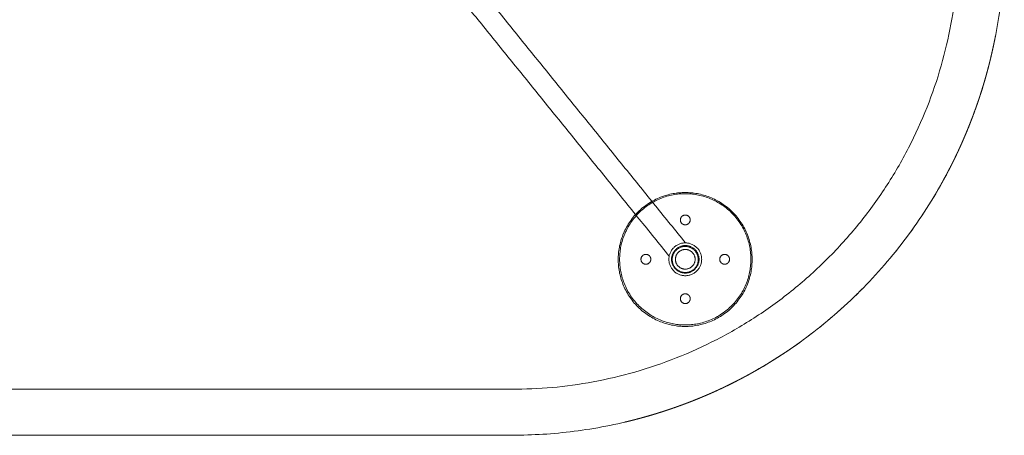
# Model space of a CAD drawing. Header units: millimetres. Extents: x 0 to 3464, y -1145 to 808.
# Tile 11 of 14: x 2714 to 3464, y -1145 to -828. Entities that reach past the tile are written whole.
import ezdxf

# ---------------------------------------------------------------- set-up
doc = ezdxf.new("R2010")
doc.units = ezdxf.units.MM
doc.header["$MEASUREMENT"] = 0
doc.layers.add('Make2D$hidden$lines', color=7, linetype='Continuous', lineweight=13, true_color=0xffffff)
doc.layers.add('Make2D$visible$lines', color=7, linetype='Continuous', lineweight=18, true_color=0x000000)

msp = doc.modelspace()

# ---------------------------------------------------------------- linework, layer by layer
at = {"layer": 'Make2D$hidden$lines'}
for points, weights, knots in [([(3088.53, -429.73), (3428.53, -429.73), (3428.53, -769.73), (3428.53, -1109.73), (3088.53, -1109.73)], [1, 0.707106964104, 1, 0.707106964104, 1], [0, 0, 0, 534.070564, 534.070564, 1068.141127, 1068.141127, 1068.141127]), ([(3271.45, -1010.85), (3271.45, -1061.85), (3220.45, -1061.85), (3169.45, -1061.85), (3169.45, -1010.85), (3169.45, -959.85), (3220.45, -959.85), (3271.45, -959.85), (3271.45, -1010.85)], [1, 0.707106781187, 1, 0.707106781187, 1, 0.707106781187, 1, 0.707106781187, 1], [0, 0, 0, 80.110613, 80.110613, 160.221225, 160.221225, 240.331838, 240.331838, 320.442451, 320.442451, 320.442451]), ([(3170.55, -1008.56), (3172.7, -958.61), (3222.66, -960.76), (3272.61, -962.9), (3270.46, -1012.86), (3268.31, -1062.81), (3218.36, -1060.66), (3168.41, -1058.52), (3170.55, -1008.56)], [1, 0.707106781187, 1, 0.707106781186, 1, 0.707106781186, 1, 0.707106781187, 1], [0, 0, 0, 78.539816, 78.539816, 157.079633, 157.079633, 235.619449, 235.619449, 314.159265, 314.159265, 314.159265]), ([(3224.26, -980.71), (3224.26, -976.96), (3220.51, -976.96), (3216.76, -976.96), (3216.76, -980.71), (3216.76, -984.46), (3220.51, -984.46), (3224.26, -984.46), (3224.26, -980.71)], [1, 0.707106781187, 1, 0.707106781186, 1, 0.707106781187, 1, 0.707106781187, 1], [0, 0, 0, 5.890486, 5.890486, 11.780972, 11.780972, 17.671459, 17.671459, 23.561945, 23.561945, 23.561945]), ([(3233.01, -1010.71), (3233.01, -998.21), (3220.51, -998.21), (3208.01, -998.21), (3208.01, -1010.71), (3208.01, -1023.21), (3220.51, -1023.21), (3233.01, -1023.21), (3233.01, -1010.71)], [1, 0.707106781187, 1, 0.707106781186, 1, 0.707106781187, 1, 0.707106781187, 1], [0, 0, 0, 19.634954, 19.634954, 39.269908, 39.269908, 58.904862, 58.904862, 78.539816, 78.539816, 78.539816]), ([(3231.01, -1010.71), (3231.01, -1000.21), (3220.51, -1000.21), (3210.01, -1000.21), (3210.01, -1010.71), (3210.01, -1021.21), (3220.51, -1021.21), (3231.01, -1021.21), (3231.01, -1010.71)], [1, 0.707106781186, 1, 0.707106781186, 1, 0.707106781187, 1, 0.707106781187, 1], [0, 0, 0, 16.493361, 16.493361, 32.986723, 32.986723, 49.480084, 49.480084, 65.973446, 65.973446, 65.973446]), ([(3230.39, -1010.04), (3231.19, -1019.92), (3221.31, -1020.73), (3211.43, -1021.53), (3210.63, -1011.65), (3209.82, -1001.77), (3219.7, -1000.96), (3229.58, -1000.16), (3230.39, -1010.04)], [1, 0.707106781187, 1, 0.707106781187, 1, 0.707106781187, 1, 0.707106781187, 1], [0, 0, 0, 27.687819, 27.687819, 55.375639, 55.375639, 83.063458, 83.063458, 110.751278, 110.751278, 110.751278]), ([(3228.01, -1010.71), (3228.01, -1003.21), (3220.51, -1003.21), (3213.01, -1003.21), (3213.01, -1010.71), (3213.01, -1018.21), (3220.51, -1018.21), (3228.01, -1018.21), (3228.01, -1010.71)], [1, 0.707106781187, 1, 0.707106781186, 1, 0.707106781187, 1, 0.707106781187, 1], [0, 0, 0, 11.780972, 11.780972, 23.561945, 23.561945, 35.342917, 35.342917, 47.12389, 47.12389, 47.12389]), ([(3190.51, -1014.46), (3194.26, -1014.46), (3194.26, -1010.71), (3194.26, -1006.96), (3190.51, -1006.96), (3186.76, -1006.96), (3186.76, -1010.71), (3186.76, -1014.46), (3190.51, -1014.46)], [1, 0.707106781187, 1, 0.707106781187, 1, 0.707106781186, 1, 0.707106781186, 1], [0, 0, 0, 5.890486, 5.890486, 11.780972, 11.780972, 17.671459, 17.671459, 23.561945, 23.561945, 23.561945]), ([(3250.51, -1014.46), (3254.26, -1014.46), (3254.26, -1010.71), (3254.26, -1006.96), (3250.51, -1006.96), (3246.76, -1006.96), (3246.76, -1010.71), (3246.76, -1014.46), (3250.51, -1014.46)], [1, 0.707106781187, 1, 0.707106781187, 1, 0.707106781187, 1, 0.707106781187, 1], [0, 0, 0, 5.890486, 5.890486, 11.780972, 11.780972, 17.671459, 17.671459, 23.561945, 23.561945, 23.561945]), ([(3224.26, -1040.71), (3224.26, -1036.96), (3220.51, -1036.96), (3216.76, -1036.96), (3216.76, -1040.71), (3216.76, -1044.46), (3220.51, -1044.46), (3224.26, -1044.46), (3224.26, -1040.71)], [1, 0.707106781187, 1, 0.707106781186, 1, 0.707106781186, 1, 0.707106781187, 1], [0, 0, 0, 5.890486, 5.890486, 11.780972, 11.780972, 17.671459, 17.671459, 23.561945, 23.561945, 23.561945])]:
    msp.add_rational_spline(points, weights, degree=2, knots=knots, dxfattribs=at)
for points in [[(3220.68, -998.21), (3129.24, -885.12), (3037.81, -772.03)], [(3208.25, -1008.28), (3116.85, -895.24), (3025.46, -782.21)], [(3088.53, -1109.73), (2713.53, -1109.73), (2338.52, -1109.73)]]:
    msp.add_open_spline(points, degree=2, dxfattribs=at)
at = {"layer": 'Make2D$visible$lines'}
msp.add_rational_spline([(1963.53, -769.73), (1963.53, -989.4), (2118.86, -1144.73), (2338.53, -1144.73), (2588.53, -1144.73), (2838.53, -1144.73), (3088.53, -1144.73), (3308.2, -1144.73), (3463.53, -989.4), (3463.53, -769.73), (3463.53, -550.06), (3308.2, -394.73), (3088.53, -394.73), (2838.53, -394.73), (2588.53, -394.73), (2338.53, -394.73), (2118.86, -394.73), (1963.53, -550.06), (1963.53, -769.73)], [1, 0.804737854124, 0.804737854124, 1, 1, 1, 1, 0.804737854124, 0.804737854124, 1, 0.804737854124, 0.804737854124, 1, 1, 1, 1, 0.804737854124, 0.804737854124, 1], degree=3, knots=[0, 0, 0, 0, 589.048623, 589.048623, 589.048623, 1339.048623, 1339.048623, 1339.048623, 1928.097245, 1928.097245, 1928.097245, 2517.145868, 2517.145868, 2517.145868, 3267.145868, 3267.145868, 3267.145868, 3856.19449, 3856.19449, 3856.19449, 3856.19449], dxfattribs=at)
for points, weights in [([(3455.08, -848.86), (3455.31, -847.82), (3455.53, -846.77)], [0.927572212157, 0.928351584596, 0.929139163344]), ([(3455.54, -846.68), (3455.77, -845.63), (3455.98, -844.57)], [0.929207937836, 0.930002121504, 0.930804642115]), ([(3456, -844.5), (3456.21, -843.44), (3456.42, -842.37)], [0.930861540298, 0.931672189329, 0.932491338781]), ([(3456.43, -842.32), (3456.64, -841.24), (3456.85, -840.17)], [0.932533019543, 0.933361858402, 0.934199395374]), ([(3453.6, -855.42), (3453.85, -854.38), (3454.08, -853.35)], [0.922772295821, 0.92351647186, 0.924268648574]), ([(3454.11, -853.23), (3454.35, -852.19), (3454.58, -851.16)], [0.924354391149, 0.925108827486, 0.925871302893]), ([(3454.6, -851.05), (3454.83, -850.01), (3455.06, -848.97)], [0.925954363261, 0.926720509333, 0.927494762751]), ([(3451.44, -864.16), (3451.71, -863.12), (3451.98, -862.07)], [0.91662268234, 0.917339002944, 0.918063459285]), ([(3452, -861.97), (3452.27, -860.94), (3452.52, -859.9)], [0.918133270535, 0.918854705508, 0.919584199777]), ([(3452.55, -859.79), (3452.81, -858.75), (3453.06, -857.72)], [0.919661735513, 0.92038947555, 0.921125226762]), ([(3453.08, -857.6), (3453.33, -856.57), (3453.58, -855.53)], [0.921208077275, 0.921943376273, 0.922686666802]), ([(3449.67, -870.72), (3449.97, -869.66), (3450.26, -868.59)], [0.912198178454, 0.912905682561, 0.913621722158]), ([(3450.27, -868.54), (3450.56, -867.48), (3450.85, -866.42)], [0.9136551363, 0.914364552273, 0.915082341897]), ([(3450.86, -866.35), (3451.14, -865.3), (3451.42, -864.25)], [0.915129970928, 0.915842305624, 0.916562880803]), ([(3447.11, -879.47), (3447.44, -878.4), (3447.76, -877.33)], [0.906549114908, 0.907223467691, 0.907906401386]), ([(3447.77, -877.28), (3448.09, -876.2), (3448.41, -875.12)], [0.90793456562, 0.908624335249, 0.909322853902]), ([(3448.42, -875.1), (3449.05, -872.93), (3449.66, -870.75)], [0.909337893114, 0.91074173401, 0.912180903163]), ([(3445.04, -886.02), (3445.38, -884.97), (3445.71, -883.92)], [0.902500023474, 0.90313523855, 0.903778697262]), ([(3445.74, -883.84), (3446.08, -882.78), (3446.41, -881.73)], [0.903831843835, 0.904478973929, 0.905134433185]), ([(3446.43, -881.65), (3446.76, -880.59), (3447.09, -879.53)], [0.90518154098, 0.905841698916, 0.906510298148]), ([(3442.84, -892.56), (3443.2, -891.52), (3443.55, -890.48)], [0.89861182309, 0.899217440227, 0.899831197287]), ([(3443.58, -890.38), (3443.94, -889.34), (3444.29, -888.3)], [0.899890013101, 0.900504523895, 0.901127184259]), ([(3444.32, -888.2), (3444.67, -887.16), (3445.01, -886.11)], [0.901186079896, 0.901810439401, 0.902442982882]), ([(3439.7, -901.26), (3440.09, -900.21), (3440.48, -899.16)], [0.893677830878, 0.894256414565, 0.894843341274]), ([(3440.51, -899.09), (3440.89, -898.04), (3441.27, -897)], [0.894884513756, 0.895468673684, 0.896061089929]), ([(3441.3, -896.91), (3441.67, -895.87), (3442.04, -894.83)], [0.896109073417, 0.896699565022, 0.897298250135]), ([(3442.07, -894.74), (3442.44, -893.7), (3442.8, -892.66)], [0.897351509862, 0.897949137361, 0.898554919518]), ([(3436.33, -909.92), (3437.2, -907.78), (3438.04, -905.62)], [0.889029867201, 0.890150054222, 0.891305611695]), ([(3438.05, -905.6), (3438.46, -904.54), (3438.86, -903.47)], [0.891318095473, 0.89188760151, 0.892465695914]), ([(3438.88, -903.43), (3439.28, -902.38), (3439.68, -901.32)], [0.892489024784, 0.893062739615, 0.893644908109]), ([(3433.65, -916.39), (3434.1, -915.34), (3434.54, -914.29)], [0.885731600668, 0.88625546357, 0.886787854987]), ([(3434.56, -914.24), (3435, -913.18), (3435.44, -912.12)], [0.886813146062, 0.887349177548, 0.887893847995]), ([(3435.45, -912.08), (3435.89, -911.02), (3436.32, -909.94)], [0.88791256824, 0.888461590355, 0.889019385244]), ([(3430.84, -922.84), (3431.31, -921.8), (3431.76, -920.77)], [0.882594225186, 0.883086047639, 0.883586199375]), ([(3431.79, -920.69), (3432.25, -919.66), (3432.7, -918.61)], [0.88362214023, 0.884123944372, 0.884634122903]), ([(3432.73, -918.55), (3433.18, -917.5), (3433.63, -916.46)], [0.884667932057, 0.885180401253, 0.885701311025]), ([(3426.89, -931.38), (3427.39, -930.35), (3427.87, -929.32)], [0.878661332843, 0.879119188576, 0.879585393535]), ([(3427.9, -929.25), (3428.39, -928.22), (3428.86, -927.19)], [0.879617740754, 0.880083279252, 0.88055713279]), ([(3428.9, -927.12), (3429.37, -926.09), (3429.84, -925.06)], [0.880592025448, 0.881065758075, 0.881547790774]), ([(3429.88, -924.98), (3430.35, -923.95), (3430.81, -922.92)], [0.881584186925, 0.88206666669, 0.882557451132]), ([(3423.78, -937.74), (3424.3, -936.71), (3424.81, -935.67)], [0.875899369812, 0.876336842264, 0.876782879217]), ([(3424.83, -935.63), (3425.34, -934.59), (3425.84, -933.56)], [0.876802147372, 0.87724600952, 0.877698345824]), ([(3425.87, -933.5), (3426.37, -932.48), (3426.86, -931.44)], [0.877722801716, 0.87817344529, 0.878632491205]), ([(3419.43, -946.16), (3419.98, -945.12), (3420.53, -944.08)], [0.872467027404, 0.872875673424, 0.873293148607]), ([(3420.54, -944.06), (3421.63, -941.97), (3422.7, -939.87)], [0.873298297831, 0.87413525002, 0.875007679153]), ([(3422.71, -939.85), (3423.24, -938.82), (3423.76, -937.77)], [0.875014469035, 0.875445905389, 0.875886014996]), ([(3414.84, -954.5), (3415.42, -953.49), (3415.98, -952.47)], [0.86932071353, 0.869687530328, 0.870062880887]), ([(3416.01, -952.42), (3416.58, -951.41), (3417.14, -950.38)], [0.870080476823, 0.870457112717, 0.87084233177]), ([(3417.16, -950.34), (3417.73, -949.32), (3418.28, -948.29)], [0.8708581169, 0.871244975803, 0.871640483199]), ([(3418.3, -948.25), (3418.86, -947.22), (3419.41, -946.19)], [0.87165363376, 0.872051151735, 0.872457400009]), ([(3411.26, -960.7), (3411.85, -959.69), (3412.44, -958.69)], [0.86714868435, 0.867488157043, 0.867836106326]), ([(3412.47, -958.64), (3413.05, -957.63), (3413.63, -956.62)], [0.867854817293, 0.86820308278, 0.868559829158]), ([(3413.66, -956.57), (3414.24, -955.56), (3414.81, -954.55)], [0.86857882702, 0.868936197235, 0.869302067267]), ([(3406.28, -968.87), (3406.9, -967.87), (3407.52, -966.87)], [0.86450292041, 0.864809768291, 0.865125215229]), ([(3407.54, -966.83), (3408.16, -965.84), (3408.77, -964.84)], [0.86513754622, 0.86545222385, 0.865775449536]), ([(3408.8, -964.79), (3409.4, -963.8), (3410, -962.8)], [0.865790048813, 0.866112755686, 0.86644397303]), ([(3410.03, -962.75), (3410.63, -961.75), (3411.23, -960.75)], [0.86646042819, 0.866791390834, 0.867130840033]), ([(3401.08, -976.94), (3402.4, -974.94), (3403.7, -972.93)], [0.862143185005, 0.862695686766, 0.863283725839]), ([(3403.71, -972.92), (3404.35, -971.92), (3404.98, -970.92)], [0.863287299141, 0.86357898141, 0.863879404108]), ([(3405, -970.9), (3405.63, -969.9), (3406.26, -968.9)], [0.863886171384, 0.864185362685, 0.864493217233]), ([(3397.03, -982.91), (3397.71, -981.93), (3398.38, -980.95)], [0.860561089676, 0.860808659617, 0.861064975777]), ([(3398.4, -980.93), (3399.07, -979.94), (3399.73, -978.95)], [0.861070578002, 0.861327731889, 0.861593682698]), ([(3399.74, -978.93), (3400.41, -977.94), (3401.07, -976.94)], [0.861597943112, 0.861864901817, 0.862140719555]), ([(3391.45, -990.77), (3392.15, -989.81), (3392.84, -988.85)], [0.858701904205, 0.858912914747, 0.859132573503]), ([(3392.87, -988.82), (3393.56, -987.85), (3394.25, -986.89)], [0.859139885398, 0.859359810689, 0.859588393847]), ([(3394.27, -986.86), (3394.96, -985.89), (3395.64, -984.92)], [0.859595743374, 0.859824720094, 0.860062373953]), ([(3395.66, -984.89), (3396.34, -983.91), (3397.02, -982.94)], [0.860069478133, 0.860307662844, 0.860554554]), ([(3385.66, -998.5), (3386.39, -997.55), (3387.11, -996.61)], [0.857128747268, 0.85730509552, 0.857490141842]), ([(3387.13, -996.58), (3387.85, -995.63), (3388.56, -994.68)], [0.857495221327, 0.8576801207, 0.857873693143]), ([(3388.58, -994.65), (3389.29, -993.7), (3390, -992.75)], [0.85787957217, 0.858073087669, 0.858275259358]), ([(3390.02, -992.71), (3390.73, -991.76), (3391.43, -990.8)], [0.858281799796, 0.858484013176, 0.858694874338]), ([(3378.13, -1007.96), (3379.66, -1006.1), (3381.17, -1004.21)], [0.855564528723, 0.855832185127, 0.856135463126]), ([(3381.18, -1004.2), (3381.93, -1003.27), (3382.67, -1002.32)], [0.856136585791, 0.856287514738, 0.856447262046]), ([(3382.68, -1002.31), (3383.43, -1001.37), (3384.16, -1000.43)], [0.8564494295, 0.856608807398, 0.856776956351]), ([(3384.18, -1000.41), (3384.91, -999.47), (3385.64, -998.52)], [0.856780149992, 0.856947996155, 0.857124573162]), ([(3373.46, -1013.53), (3374.24, -1012.61), (3375.02, -1011.69)], [0.854840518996, 0.854947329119, 0.855063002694]), ([(3375.02, -1011.68), (3375.8, -1010.76), (3376.58, -1009.83)], [0.855063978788, 0.855179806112, 0.855304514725]), ([(3376.58, -1009.83), (3377.36, -1008.9), (3378.12, -1007.97)], [0.855305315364, 0.855430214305, 0.855564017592]), ([(3367.06, -1020.82), (3367.86, -1019.92), (3368.66, -1019.02)], [0.854125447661, 0.854196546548, 0.854276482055]), ([(3368.67, -1019.01), (3369.47, -1018.11), (3370.27, -1017.2)], [0.85427740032, 0.854357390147, 0.854446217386]), ([(3370.28, -1017.19), (3371.08, -1016.29), (3371.86, -1015.38)], [0.854447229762, 0.854536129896, 0.854633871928]), ([(3371.87, -1015.37), (3372.66, -1014.45), (3373.45, -1013.54)], [0.854634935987, 0.854732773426, 0.854839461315]), ([(3360.47, -1027.94), (3361.3, -1027.06), (3362.12, -1026.18)], [0.85369640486, 0.853732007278, 0.853776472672]), ([(3362.13, -1026.17), (3362.96, -1025.29), (3363.78, -1024.41)], [0.853776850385, 0.853821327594, 0.8538746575]), ([(3363.78, -1024.4), (3364.6, -1023.51), (3365.42, -1022.62)], [0.853875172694, 0.853928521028, 0.853990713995]), ([(3365.43, -1022.61), (3366.24, -1021.72), (3367.05, -1020.83)], [0.853991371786, 0.854053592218, 0.854124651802]), ([(3350.24, -1038.3), (3352.84, -1035.76), (3355.4, -1033.17)], [0.853589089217, 0.853535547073, 0.853562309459]), ([(3355.4, -1033.17), (3356.25, -1032.31), (3357.1, -1031.44)], [0.853562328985, 0.853571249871, 0.853589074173]), ([(3357.1, -1031.44), (3357.95, -1030.57), (3358.78, -1029.7)], [0.85358914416, 0.853606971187, 0.853633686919]), ([(3358.79, -1029.69), (3359.63, -1028.82), (3360.46, -1027.94)], [0.853633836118, 0.85366055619, 0.853696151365]), ([(3344.98, -1043.32), (3345.86, -1042.5), (3346.74, -1041.67)], [0.853776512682, 0.853732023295, 0.85369640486]), ([(3346.74, -1041.66), (3347.62, -1040.83), (3348.49, -1039.99)], [0.853696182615, 0.853660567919, 0.853633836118]), ([(3348.5, -1039.99), (3349.37, -1039.15), (3350.24, -1038.3)], [0.853633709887, 0.85360697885, 0.85358914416]), ([(3336, -1051.47), (3336.91, -1050.68), (3337.81, -1049.87)], [0.85444630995, 0.854357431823, 0.85427740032]), ([(3337.82, -1049.87), (3338.72, -1049.06), (3339.62, -1048.26)], [0.854276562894, 0.854196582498, 0.854125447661]), ([(3339.62, -1048.25), (3340.52, -1047.44), (3341.41, -1046.63)], [0.854124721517, 0.854053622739, 0.853991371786]), ([(3341.42, -1046.62), (3342.31, -1045.8), (3343.2, -1044.98)], [0.853990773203, 0.853928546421, 0.853875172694]), ([(3343.21, -1044.98), (3344.09, -1044.16), (3344.97, -1043.33)], [0.853874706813, 0.853821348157, 0.853776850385]), ([(3328.63, -1057.78), (3329.56, -1057), (3330.48, -1056.22)], [0.855304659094, 0.855179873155, 0.855063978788]), ([(3330.49, -1056.22), (3331.41, -1055.44), (3332.33, -1054.66)], [0.855063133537, 0.854947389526, 0.854840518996]), ([(3332.34, -1054.65), (3333.25, -1053.86), (3334.17, -1053.07)], [0.854839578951, 0.854732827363, 0.854634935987]), ([(3334.17, -1053.07), (3335.09, -1052.28), (3335.99, -1051.48)], [0.854633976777, 0.854536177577, 0.854447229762]), ([(3319.23, -1065.37), (3320.17, -1064.63), (3321.11, -1063.88)], [0.856777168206, 0.856608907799, 0.8564494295]), ([(3321.12, -1063.88), (3322.07, -1063.13), (3323, -1062.38)], [0.8564474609, 0.856287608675, 0.856136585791]), ([(3323.01, -1062.37), (3324.9, -1060.86), (3326.76, -1059.33)], [0.856135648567, 0.855832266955, 0.855564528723]), ([(3326.76, -1059.32), (3327.7, -1058.56), (3328.63, -1057.78)], [0.855564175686, 0.85543028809, 0.855305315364]), ([(3309.6, -1072.63), (3310.56, -1071.93), (3311.51, -1071.22)], [0.858695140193, 0.858484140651, 0.858281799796]), ([(3311.54, -1071.2), (3312.5, -1070.49), (3313.45, -1069.78)], [0.858275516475, 0.858073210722, 0.85787957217]), ([(3313.48, -1069.76), (3314.43, -1069.05), (3315.38, -1068.33)], [0.857873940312, 0.857680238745, 0.857495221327]), ([(3315.4, -1068.31), (3316.35, -1067.59), (3317.3, -1066.86)], [0.857490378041, 0.857305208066, 0.857128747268]), ([(3317.32, -1066.84), (3318.27, -1066.11), (3319.21, -1065.38)], [0.857124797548, 0.856948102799, 0.856780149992]), ([(3297.75, -1080.93), (3298.74, -1080.27), (3299.73, -1079.6)], [0.861593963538, 0.861327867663, 0.861070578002]), ([(3299.75, -1079.58), (3300.73, -1078.91), (3301.71, -1078.23)], [0.861065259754, 0.860808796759, 0.860561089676]), ([(3301.74, -1078.22), (3302.71, -1077.54), (3303.69, -1076.86)], [0.860554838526, 0.860307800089, 0.860069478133]), ([(3303.71, -1076.84), (3304.69, -1076.16), (3305.66, -1075.47)], [0.8600626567, 0.859824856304, 0.859595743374]), ([(3305.69, -1075.45), (3306.65, -1074.76), (3307.62, -1074.07)], [0.859588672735, 0.859359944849, 0.859139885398]), ([(3307.65, -1074.05), (3308.61, -1073.35), (3309.57, -1072.65)], [0.859132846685, 0.858913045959, 0.858701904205]), ([(3285.67, -1088.72), (3286.67, -1088.1), (3287.67, -1087.48)], [0.865125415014, 0.86480986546, 0.86450292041]), ([(3287.7, -1087.46), (3288.7, -1086.83), (3289.7, -1086.2)], [0.864493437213, 0.864185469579, 0.863886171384]), ([(3289.72, -1086.19), (3290.72, -1085.55), (3291.72, -1084.91)], [0.863879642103, 0.863579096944, 0.863287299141]), ([(3291.73, -1084.9), (3293.74, -1083.6), (3295.74, -1082.28)], [0.863283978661, 0.862695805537, 0.862143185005]), ([(3295.74, -1082.27), (3296.74, -1081.61), (3297.73, -1080.94)], [0.862140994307, 0.86186503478, 0.861597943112]), ([(3273.35, -1096.01), (3274.36, -1095.44), (3275.37, -1094.86)], [0.869302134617, 0.868936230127, 0.86857882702]), ([(3275.42, -1094.83), (3276.43, -1094.25), (3277.44, -1093.67)], [0.868559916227, 0.868203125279, 0.867854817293]), ([(3277.49, -1093.64), (3278.49, -1093.05), (3279.49, -1092.46)], [0.867836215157, 0.867488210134, 0.86714868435]), ([(3279.55, -1092.43), (3280.55, -1091.83), (3281.55, -1091.23)], [0.867130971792, 0.866791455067, 0.86646042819]), ([(3281.6, -1091.2), (3282.6, -1090.6), (3283.59, -1090)], [0.86644412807, 0.866112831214, 0.865790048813]), ([(3283.64, -1089.97), (3284.64, -1089.36), (3285.63, -1088.74)], [0.865775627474, 0.865452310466, 0.86513754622]), ([(3258.67, -1103.91), (3260.77, -1102.83), (3262.86, -1101.74)], [0.875007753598, 0.874135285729, 0.873298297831]), ([(3262.88, -1101.73), (3263.92, -1101.18), (3264.96, -1100.63)], [0.8732931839, 0.872875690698, 0.872467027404]), ([(3264.99, -1100.61), (3266.02, -1100.06), (3267.05, -1099.5)], [0.87245742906, 0.872051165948, 0.87165363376]), ([(3267.09, -1099.48), (3268.12, -1098.93), (3269.14, -1098.36)], [0.871640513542, 0.871244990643, 0.8708581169]), ([(3269.18, -1098.34), (3270.2, -1097.78), (3271.22, -1097.21)], [0.870842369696, 0.870457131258, 0.870080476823]), ([(3271.27, -1097.18), (3272.29, -1096.62), (3273.3, -1096.04)], [0.870062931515, 0.869687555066, 0.86932071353]), ([(3245.99, -1110.06), (3247.02, -1109.59), (3248.05, -1109.1)], [0.8805574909, 0.880083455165, 0.879617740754]), ([(3248.12, -1109.07), (3249.15, -1108.59), (3250.18, -1108.09)], [0.879585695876, 0.879119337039, 0.878661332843]), ([(3250.24, -1108.06), (3251.27, -1107.57), (3252.3, -1107.07)], [0.878632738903, 0.878173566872, 0.877722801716]), ([(3252.36, -1107.04), (3253.39, -1106.54), (3254.42, -1106.03)], [0.877698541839, 0.877246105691, 0.876802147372]), ([(3254.47, -1106.01), (3255.51, -1105.5), (3256.54, -1104.98)], [0.876783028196, 0.876336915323, 0.875899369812]), ([(3256.57, -1104.96), (3257.61, -1104.44), (3258.65, -1103.91)], [0.875886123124, 0.875445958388, 0.875014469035]), ([(3228.74, -1117.52), (3229.81, -1117.09), (3230.88, -1116.65)], [0.88901995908, 0.888461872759, 0.88791256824]), ([(3230.92, -1116.64), (3231.98, -1116.2), (3233.04, -1115.76)], [0.887894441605, 0.887349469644, 0.886813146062]), ([(3233.09, -1115.74), (3234.14, -1115.3), (3235.19, -1114.85)], [0.88678844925, 0.88625575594, 0.885731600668]), ([(3235.25, -1114.83), (3236.3, -1114.38), (3237.35, -1113.93)], [0.885701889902, 0.885180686, 0.884667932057]), ([(3237.41, -1113.9), (3238.45, -1113.45), (3239.49, -1113)], [0.884634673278, 0.884124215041, 0.88362214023]), ([(3239.57, -1112.96), (3240.6, -1112.51), (3241.64, -1112.04)], [0.883586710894, 0.883086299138, 0.882594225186]), ([(3241.71, -1112.01), (3242.75, -1111.55), (3243.78, -1111.08)], [0.882557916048, 0.882066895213, 0.881584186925]), ([(3243.86, -1111.04), (3244.89, -1110.57), (3245.92, -1110.1)], [0.881548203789, 0.881065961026, 0.880592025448]), ([(3207.1, -1125.49), (3208.14, -1125.14), (3209.18, -1124.79)], [0.901126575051, 0.900504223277, 0.899890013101]), ([(3209.28, -1124.75), (3210.32, -1124.4), (3211.36, -1124.04)], [0.899830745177, 0.89921721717, 0.89861182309]), ([(3211.46, -1124), (3212.5, -1123.64), (3213.54, -1123.28)], [0.898554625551, 0.897948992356, 0.897351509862]), ([(3213.63, -1123.24), (3214.67, -1122.87), (3215.71, -1122.5)], [0.897298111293, 0.896699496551, 0.896109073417]), ([(3215.8, -1122.47), (3216.84, -1122.09), (3217.89, -1121.71)], [0.896061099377, 0.895468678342, 0.894884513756]), ([(3217.96, -1121.68), (3219.01, -1121.29), (3220.06, -1120.9)], [0.894843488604, 0.894256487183, 0.893677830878]), ([(3220.12, -1120.88), (3221.17, -1120.48), (3222.23, -1120.08)], [0.89364517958, 0.893062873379, 0.892489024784]), ([(3222.27, -1120.06), (3223.33, -1119.66), (3224.4, -1119.25)], [0.892466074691, 0.891887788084, 0.891318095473]), ([(3224.42, -1119.24), (3226.58, -1118.4), (3228.72, -1117.53)], [0.891306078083, 0.890150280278, 0.889029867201]), ([(3183.05, -1132.62), (3184.1, -1132.34), (3185.15, -1132.06)], [0.916561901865, 0.915841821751, 0.915129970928]), ([(3185.22, -1132.04), (3186.28, -1131.76), (3187.34, -1131.47)], [0.915081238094, 0.914364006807, 0.9136551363]), ([(3187.39, -1131.46), (3188.46, -1131.17), (3189.52, -1130.87)], [0.913620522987, 0.91290509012, 0.912198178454]), ([(3189.55, -1130.86), (3191.73, -1130.25), (3193.9, -1129.62)], [0.912179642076, 0.910741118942, 0.909337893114]), ([(3193.92, -1129.61), (3195, -1129.29), (3196.08, -1128.97)], [0.909321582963, 0.908623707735, 0.90793456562]), ([(3196.13, -1128.96), (3197.2, -1128.64), (3198.27, -1128.31)], [0.907905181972, 0.907222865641, 0.906549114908]), ([(3198.33, -1128.29), (3199.39, -1127.96), (3200.45, -1127.63)], [0.906509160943, 0.905841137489, 0.90518154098]), ([(3200.53, -1127.61), (3201.58, -1127.28), (3202.64, -1126.94)], [0.905133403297, 0.904478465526, 0.903831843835]), ([(3202.72, -1126.91), (3203.77, -1126.58), (3204.82, -1126.24)], [0.90377779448, 0.90313479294, 0.902500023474]), ([(3204.91, -1126.21), (3205.96, -1125.87), (3207, -1125.52)], [0.902442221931, 0.901810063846, 0.901186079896]), ([(3174.33, -1134.78), (3175.37, -1134.53), (3176.4, -1134.28)], [0.922686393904, 0.92194324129, 0.921208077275]), ([(3176.52, -1134.26), (3177.55, -1134.01), (3178.59, -1133.75)], [0.921124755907, 0.920389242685, 0.919661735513]), ([(3178.7, -1133.72), (3179.74, -1133.47), (3180.77, -1133.2)], [0.919583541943, 0.918854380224, 0.918133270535]), ([(3180.88, -1133.18), (3181.92, -1132.91), (3182.96, -1132.64)], [0.918062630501, 0.917338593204, 0.91662268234])]:
    msp.add_rational_spline(points, weights, degree=2, dxfattribs=at)

doc.saveas('drawing.dxf')
